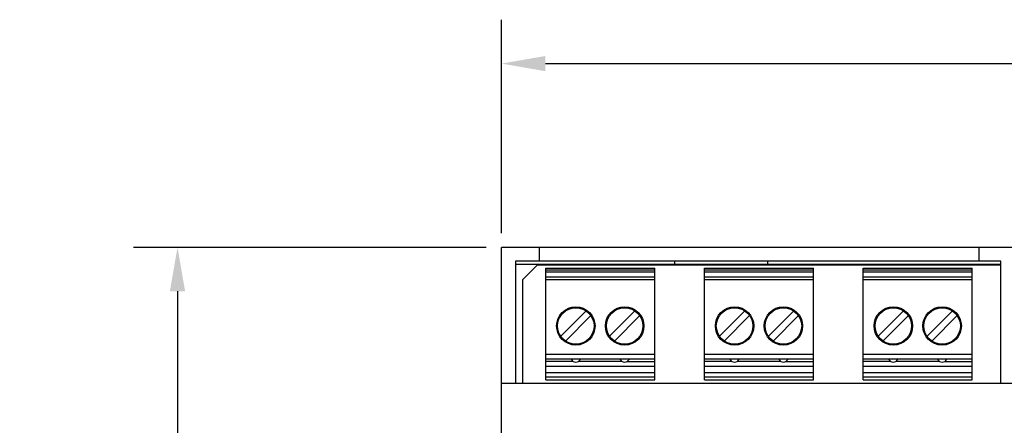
# Model space of a CAD drawing. Header units: inches. Extents: x 1.2 to 14.7, y 0.2 to 10.
# Tile 9 of 16: x 1.2 to 5.3, y 8.4 to 10. Entities that reach past the tile are written whole.
import ezdxf

# ---------------------------------------------------------------- set-up
doc = ezdxf.new("R2010")
doc.units = ezdxf.units.IN
doc.header["$LTSCALE"] = 0.935
doc.header["$MEASUREMENT"] = 0
doc.header["$PDMODE"] = 3
doc.header["$PDSIZE"] = 0.3125
doc.layers.get('0').update_dxf_attribs({"linetype": 'CONTINUOUS'})
doc.layers.get('Defpoints').update_dxf_attribs({"linetype": 'CONTINUOUS'})
doc.layers.add('A', color=1, linetype='CONTINUOUS')
doc.layers.add('DIMS', color=5, linetype='CONTINUOUS')
doc.styles.get("Standard").update_dxf_attribs({"font": 'SIMPLEX.SHX'})
doc.dimstyles.new('DIMSTYLE_1', dxfattribs={"dimtxt": 0.125, "dimasz": 0.18, "dimexe": 0.18, "dimexo": 0.0625, "dimgap": 0.09, "dimtad": 0, "dimtih": 1, "dimtoh": 1, "dimdec": 3, "dimzin": 4, "dimdsep": 46, "dimtxsty": 'STANDARD', "dimblk": '_FILLED', "dimblk1": '_FILLED', "dimblk2": '_FILLED', "dimcen": 0.09, "dimadec": 0, "dimazin": 0, "dimtp": 0.001, "dimtm": 0.001, "dimtfac": 1, "dimtdec": 3, "dimtofl": 0, "dimtmove": 0, "dimatfit": 3, "dimldrblk": '_FILLED', "dimfxl": 1, "dimtolj": 1, "dimtzin": 4, "dimarcsym": 0})

# ---------------------------------------------------------------- blocks, each defined once
blk = doc.blocks.new('_FILLED')
at = {"color": 0, "linetype": 'ByBlock'}
blk.add_solid([(0, 0), (-1, 0.1736), (-1, -0.1736)], dxfattribs=at)
blk = doc.blocks.new('*D2')
at = {"layer": 'Defpoints', "color": 0}
for p in [(3.2132, 9.0856), (1.8865, 5.3696), (6.1184, 5.3696)]:
    blk.add_point(p, dxfattribs=at)
at = {"layer": 'DIMS', "color": 0, "lineweight": -2}
for p, q in [((3.1507, 9.0856), (1.7065, 9.0856)), ((1.8865, 8.9056), (1.8865, 7.4448)), ((1.8865, 5.5496), (1.8865, 7.0743)), ((6.0559, 5.3696), (1.7065, 5.3696))]:
    blk.add_line(p, q, dxfattribs=at)
at = {"layer": 'DIMS', "color": 0, "lineweight": -2, "xscale": 0.18, "yscale": 0.18, "zscale": 0.18}
for p, rotation in [((1.8865, 9.0856), 90), ((1.8865, 5.3696), 270)]:
    blk.add_blockref('_FILLED', p, dxfattribs=dict(at, rotation=rotation))
at = {"layer": 'DIMS', "color": 0, "insert": (1.8865, 7.3548), "char_height": 0.125, "attachment_point": 2}
blk.add_mtext('\\A1;94.2mm (3.708")', dxfattribs=at)
blk = doc.blocks.new('*D3')
at = {"layer": 'Defpoints', "color": 0}
for p in [(9.4883, 9.8387), (3.2133, 9.0816), (9.4883, 9.0724)]:
    blk.add_point(p, dxfattribs=at)
at = {"layer": 'DIMS', "color": 0, "lineweight": -2}
for p, q in [((3.2133, 9.1441), (3.2133, 10.0187)), ((9.4883, 9.1349), (9.4883, 10.0187)), ((3.3933, 9.8387), (5.4431, 9.8387)), ((9.3083, 9.8387), (7.1767, 9.8387))]:
    blk.add_line(p, q, dxfattribs=at)
at = {"layer": 'DIMS', "color": 0, "lineweight": -2, "xscale": 0.18, "yscale": 0.18, "zscale": 0.18, "rotation": 180}
blk.add_blockref('_FILLED', (3.2133, 9.8387), dxfattribs=at)
at = {"layer": 'DIMS', "color": 0, "lineweight": -2, "xscale": 0.18, "yscale": 0.18, "zscale": 0.18}
blk.add_blockref('_FILLED', (9.4883, 9.8387), dxfattribs=at)
at = {"layer": 'DIMS', "color": 0, "insert": (6.3099, 9.934), "char_height": 0.125, "attachment_point": 2}
blk.add_mtext('\\A1;159mm (6.259")', dxfattribs=at)

msp = doc.modelspace()

# ---------------------------------------------------------------- linework, layer by layer
for p, q in [((3.2133, 5.5336), (3.2133, 9.0856)), ((9.4883, 9.0856), (3.2133, 9.0856)), ((3.3673, 9.0856), (3.3673, 9.0286)), ((5.1673, 9.0856), (5.1673, 9.0286)), ((3.2703, 9.0286), (3.2703, 8.5286)), ((5.2583, 9.0286), (3.2703, 9.0286)), ((5.2583, 9.0156), (3.2703, 9.0156)), ((3.3598, 9.0126), (3.2998, 8.9526)), ((5.2583, 9.0126), (3.3598, 9.0126)), ((3.9228, 9.0156), (3.9228, 9.0286)), ((4.3028, 9.0286), (4.3028, 9.0156)), ((5.2583, 8.5286), (5.2583, 9.0286)), ((3.2998, 8.9526), (3.2998, 8.5286)), ((3.2133, 8.5286), (9.4883, 8.5286))]:
    msp.add_line(p, q)
at = {"layer": 'A'}
for p, q in [((3.3944, 8.5422), (3.3944, 8.9996)), ((3.3944, 8.9996), (3.8408, 8.9996)), ((3.8408, 8.9918), (3.3944, 8.9918)), ((3.8408, 8.5422), (3.8408, 8.9996)), ((4.0444, 8.5422), (4.0444, 8.9996)), ((4.0444, 8.9996), (4.4908, 8.9996)), ((4.4908, 8.9918), (4.0444, 8.9918)), ((4.4908, 8.5422), (4.4908, 8.9996)), ((4.6944, 8.5422), (4.6944, 8.9996)), ((4.6944, 8.9996), (5.1408, 8.9996)), ((5.1408, 8.9918), (4.6944, 8.9918)), ((5.1408, 8.5422), (5.1408, 8.9996)), ((3.8408, 8.9839), (3.3944, 8.9839)), ((3.3944, 8.9642), (3.8408, 8.9642)), ((3.8408, 8.9524), (3.3944, 8.9524)), ((4.4908, 8.9839), (4.0444, 8.9839)), ((4.0444, 8.9642), (4.4908, 8.9642)), ((4.4908, 8.9524), (4.0444, 8.9524)), ((5.1408, 8.9839), (4.6944, 8.9839)), ((4.6944, 8.9642), (5.1408, 8.9642)), ((5.1408, 8.9524), (4.6944, 8.9524)), ((3.5599, 8.8251), (3.4559, 8.7212)), ((3.5793, 8.8057), (3.4754, 8.7017)), ((3.7599, 8.8251), (3.6559, 8.7212)), ((3.7793, 8.8057), (3.6754, 8.7017)), ((4.2099, 8.8251), (4.1059, 8.7212)), ((4.2293, 8.8057), (4.1254, 8.7017)), ((4.4099, 8.8251), (4.3059, 8.7212)), ((4.4293, 8.8057), (4.3254, 8.7017)), ((4.8599, 8.8251), (4.7559, 8.7212)), ((4.8793, 8.8057), (4.7754, 8.7017)), ((5.0599, 8.8251), (4.9559, 8.7212)), ((5.0793, 8.8057), (4.9754, 8.7017)), ((3.3944, 8.6478), (3.8408, 8.6478)), ((4.0444, 8.6478), (4.4908, 8.6478)), ((4.6944, 8.6478), (5.1408, 8.6478)), ((3.3944, 8.6281), (3.8408, 8.6281)), ((3.5071, 8.6184), (3.3944, 8.6184)), ((3.3944, 8.5987), (3.8408, 8.5987)), ((3.5053, 8.6267), (3.4999, 8.6262)), ((3.4999, 8.6262), (3.4999, 8.6262)), ((3.5176, 8.6268), (3.5053, 8.6267)), ((3.5299, 8.6267), (3.5176, 8.6268)), ((3.7071, 8.6184), (3.5282, 8.6184)), ((3.5354, 8.6262), (3.5299, 8.6267)), ((3.5354, 8.6262), (3.5354, 8.6262)), ((3.7053, 8.6267), (3.6999, 8.6262)), ((3.6999, 8.6262), (3.6999, 8.6262)), ((3.7176, 8.6268), (3.7053, 8.6267)), ((3.7299, 8.6267), (3.7176, 8.6268)), ((3.7282, 8.6184), (3.8408, 8.6184)), ((3.7354, 8.6262), (3.7299, 8.6267)), ((3.7354, 8.6262), (3.7354, 8.6262)), ((4.0444, 8.6281), (4.4908, 8.6281)), ((4.1571, 8.6184), (4.0444, 8.6184)), ((4.0444, 8.5987), (4.4908, 8.5987)), ((4.1553, 8.6267), (4.1499, 8.6262)), ((4.1499, 8.6262), (4.1499, 8.6262)), ((4.1676, 8.6268), (4.1553, 8.6267)), ((4.1799, 8.6267), (4.1676, 8.6268)), ((4.3571, 8.6184), (4.1782, 8.6184)), ((4.1854, 8.6262), (4.1799, 8.6267)), ((4.1854, 8.6262), (4.1854, 8.6262)), ((4.3553, 8.6267), (4.3499, 8.6262)), ((4.3499, 8.6262), (4.3499, 8.6262)), ((4.3676, 8.6268), (4.3553, 8.6267)), ((4.3799, 8.6267), (4.3676, 8.6268)), ((4.3782, 8.6184), (4.4908, 8.6184)), ((4.3854, 8.6262), (4.3799, 8.6267)), ((4.3854, 8.6262), (4.3854, 8.6262)), ((4.6944, 8.6281), (5.1408, 8.6281)), ((4.8071, 8.6184), (4.6944, 8.6184)), ((4.6944, 8.5987), (5.1408, 8.5987)), ((4.8053, 8.6267), (4.7999, 8.6262)), ((4.7999, 8.6262), (4.7999, 8.6262)), ((4.8176, 8.6268), (4.8053, 8.6267)), ((4.8299, 8.6267), (4.8176, 8.6268)), ((5.0071, 8.6184), (4.8282, 8.6184)), ((4.8354, 8.6262), (4.8299, 8.6267)), ((4.8354, 8.6262), (4.8354, 8.6262)), ((5.0053, 8.6267), (4.9999, 8.6262)), ((4.9999, 8.6262), (4.9999, 8.6262)), ((5.0176, 8.6268), (5.0053, 8.6267)), ((5.0299, 8.6267), (5.0176, 8.6268)), ((5.0282, 8.6184), (5.1408, 8.6184)), ((5.0354, 8.6262), (5.0299, 8.6267)), ((5.0354, 8.6262), (5.0354, 8.6262)), ((3.3944, 8.5731), (3.8408, 8.5731)), ((3.8408, 8.5535), (3.3944, 8.5535)), ((4.0444, 8.5731), (4.4908, 8.5731)), ((4.4908, 8.5535), (4.0444, 8.5535)), ((4.6944, 8.5731), (5.1408, 8.5731)), ((5.1408, 8.5535), (4.6944, 8.5535)), ((3.3944, 8.5422), (3.8408, 8.5422)), ((4.0444, 8.5422), (4.4908, 8.5422)), ((4.6944, 8.5422), (5.1408, 8.5422))]:
    msp.add_line(p, q, dxfattribs=at)
for centre, radius in [((3.5176, 8.7634), 0.0787), ((3.5176, 8.7634), 0.0748), ((3.7176, 8.7634), 0.0787), ((3.7176, 8.7634), 0.0748), ((4.1676, 8.7634), 0.0787), ((4.1676, 8.7634), 0.0748), ((4.3676, 8.7634), 0.0787), ((4.3676, 8.7634), 0.0748), ((4.8176, 8.7634), 0.0787), ((4.8176, 8.7634), 0.0748), ((5.0176, 8.7634), 0.0787), ((5.0176, 8.7634), 0.0748)]:
    msp.add_circle(centre, radius, dxfattribs=at)
for centre in [(3.5176, 8.6347), (3.7176, 8.6347), (4.1676, 8.6347), (4.3676, 8.6347), (4.8176, 8.6347), (5.0176, 8.6347)]:
    msp.add_arc(centre, 0.0197, 205.5949, 334.4051, dxfattribs=at)

# ---------------------------------------------------------------- dimensions: what is measured, and where the dimension line sits
at = {"layer": 'DIMS'}
dim = msp.add_linear_dim(base=(9.4883, 9.8387), p1=(3.2133, 9.0816), p2=(9.4883, 9.0724), text='159mm (6.259")', dimstyle='DIMSTYLE_1', dxfattribs=at)
dim.commit()
dim.dimension.update_dxf_attribs({"geometry": '*D3', "text_midpoint": (6.3099, 9.8387), "dimtype": 160})
dim = msp.add_linear_dim(base=(1.8865, 5.3696), p1=(3.2132, 9.0856), p2=(6.1184, 5.3696), angle=270, text='94.2mm (3.708")', dimstyle='DIMSTYLE_1', dxfattribs=at)
dim.commit()
dim.dimension.update_dxf_attribs({"geometry": '*D2', "text_midpoint": (1.8865, 7.2595), "dimtype": 160})

doc.saveas('drawing.dxf')
